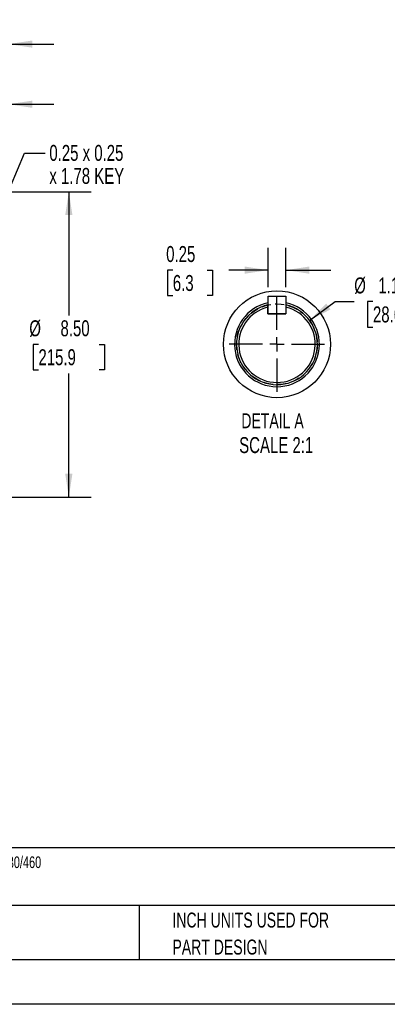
# Model space of a CAD drawing. Header units: inches. Extents: x 0 to 55, y 0 to 42.5.
# Tile 6 of 16: x 20.4 to 30.6, y 0 to 27.4. Entities that reach past the tile are written whole.
import ezdxf

# ---------------------------------------------------------------- set-up
doc = ezdxf.new("R2010")
doc.units = ezdxf.units.IN
doc.header["$LTSCALE"] = 5
doc.header["$MEASUREMENT"] = 0
doc.linetypes.add('CENTERX2', pattern=[0.8, 0.5, -0.1, 0.1, -0.1])
doc.linetypes.add('HIDDEN', pattern=[0.075, 0.05, -0.025])
for name, color, linetype in [('CENTER', 40, 'CENTERX2'), ('HIDDEN', 102, 'HIDDEN'), ('SLD-DEFPOINTS', 7, 'Continuous')]:
    doc.layers.add(name, color=color, linetype=linetype)
doc.layers.add('DIMENSIONS', color=140, linetype='Continuous', lineweight=25)
doc.layers.add('TEXT', color=140, linetype='Continuous', lineweight=25)
doc.styles.add('SLDTEXTSTYLE0', font='TXT', dxfattribs={"width": 0.7})
doc.dimstyles.new('SLDDIMSTYLE10', dxfattribs={"dimtxt": 0.444444, "dimasz": 0.65, "dimexe": 0, "dimexo": 0.0625, "dimgap": 0.111111, "dimtad": 0, "dimtih": 1, "dimtoh": 1, "dimlfac": 0.5, "dimrnd": 1e-09, "dimdsep": 46, "dimtxsty": 'SLDTEXTSTYLE0', "dimsah": 1, "dimcen": 0.09, "dimadec": 0, "dimazin": 2, "dimtfac": 1, "dimtmove": 0, "dimatfit": 0, "dimfxl": 0, "dimfrac": 2, "dimtolj": 1, "dimtzin": 12, "dimarcsym": 0})
doc.dimstyles.new('SLDDIMSTYLE2', dxfattribs={"dimtxt": 0.444444, "dimasz": 0.65, "dimexe": 0, "dimexo": 0.0625, "dimgap": 0.111111, "dimtad": 0, "dimtih": 1, "dimtoh": 1, "dimrnd": 1e-09, "dimzin": 4, "dimdsep": 46, "dimtxsty": 'SLDTEXTSTYLE0', "dimsah": 1, "dimcen": 0.09, "dimadec": 0, "dimazin": 1, "dimtfac": 1, "dimtofl": 0, "dimtmove": 0, "dimatfit": 3, "dimfxl": 0, "dimfrac": 2, "dimtolj": 1, "dimtzin": 12, "dimarcsym": 0})
doc.dimstyles.new('SLDDIMSTYLE5', dxfattribs={"dimtxt": 0.444444, "dimasz": 0.65, "dimexe": 0, "dimexo": 0.0625, "dimgap": 0.111111, "dimtad": 0, "dimtih": 1, "dimtoh": 1, "dimrnd": 1e-09, "dimzin": 12, "dimdsep": 46, "dimtxsty": 'SLDTEXTSTYLE0', "dimsah": 1, "dimcen": 0.09, "dimadec": 0, "dimazin": 3, "dimtfac": 1, "dimtmove": 0, "dimatfit": 0, "dimfxl": 0, "dimfrac": 2, "dimtolj": 1, "dimtzin": 12, "dimarcsym": 0})
doc.dimstyles.new('SLDDIMSTYLE8', dxfattribs={"dimtxt": 0.18, "dimasz": 0.65, "dimexe": 0, "dimexo": 0.0625, "dimgap": 0, "dimtad": 0, "dimtih": 1, "dimtoh": 1, "dimdec": 0, "dimrnd": 1e-09, "dimzin": 0, "dimdsep": 46, "dimtxsty": 'Standard', "dimsah": 1, "dimcen": 0.09, "dimadec": 0, "dimazin": 0, "dimtfac": 0.65, "dimtdec": 0, "dimtofl": 0, "dimtmove": 0, "dimatfit": 3, "dimfxl": 0, "dimfrac": 2, "dimtolj": 1, "dimtzin": 0, "dimarcsym": 0})
doc.dimstyles.new('SLDDIMSTYLE9', dxfattribs={"dimtxt": 0.444444, "dimasz": 0.65, "dimexe": 0, "dimexo": 0.0625, "dimgap": 0.111111, "dimtad": 0, "dimtih": 1, "dimtoh": 1, "dimdec": 3, "dimlfac": 0.5, "dimrnd": 1e-09, "dimzin": 12, "dimdsep": 46, "dimtxsty": 'SLDTEXTSTYLE0', "dimsah": 1, "dimcen": 0, "dimadec": 0, "dimazin": 3, "dimtfac": 1, "dimtdec": 3, "dimtofl": 0, "dimtmove": 0, "dimatfit": 3, "dimfxl": 0, "dimfrac": 2, "dimtolj": 1, "dimtzin": 12, "dimarcsym": 0})

# ---------------------------------------------------------------- blocks, each defined once
blk = doc.blocks.new('SW_NOTE_0')
at = {"layer": 'TEXT', "color": 0, "linetype": 'CENTERX2', "lineweight": 18, "char_height": 0.325, "attachment_point": 1, "style": 'SLDTEXTSTYLE0'}
for s, insert in [('U.S. MOTORS ACCU-TORQ HIGH EFFICIENCY AC INDUCTION MOTOR, HIGH-PERFORMANCE INVERTER DUTY, 3HP, 3-PHASE, 230/460', (0, 0.419)), ('VAC, 1800RPM, TENV, NEMA 182TC FRAME, ALUMINUM, C-FACE/RIGID BASE MOUNT, AVTRON HS35A ENCODER INCLUDED', (0, -0.226))]:
    blk.add_mtext(s, dxfattribs=dict(at, insert=insert))
blk = doc.blocks.new('SW_NOTE_0_3')
at = {"layer": 'TEXT', "color": 0, "linetype": 'CENTERX2', "lineweight": 18, "char_height": 0.41667, "attachment_point": 1, "style": 'SLDTEXTSTYLE0'}
for s, insert in [('PART DIMENSIONS MAY DIFFER SLIGHTLY', (0, 0.537)), ("DUE TO MANUFACTURER'S VARIANCES", (0, -0.215))]:
    blk.add_mtext(s, dxfattribs=dict(at, insert=insert))
blk = doc.blocks.new('SW_NOTE_0_6')
at = {"layer": 'TEXT', "color": 0, "linetype": 'CENTERX2', "lineweight": 18, "char_height": 0.41667, "attachment_point": 1, "style": 'SLDTEXTSTYLE0'}
for s, insert in [('INCH UNITS USED FOR', (0, 0.537)), ('PART DESIGN', (0, -0.215))]:
    blk.add_mtext(s, dxfattribs=dict(at, insert=insert))
blk = doc.blocks.new('_D_15')
at = {"layer": 'DIMENSIONS'}
for p, q in [((28.484, 19.039), (29.192, 19.56)), ((29.192, 19.56), (29.726, 19.56)), ((30.246, 19.56), (30.097, 19.56)), ((30.097, 19.56), (30.097, 18.853)), ((31.567, 19.56), (31.717, 19.56)), ((31.717, 19.56), (31.717, 18.853)), ((30.097, 18.853), (30.246, 18.853)), ((31.717, 18.853), (31.567, 18.853))]:
    blk.add_line(p, q, dxfattribs=at)
blk.add_solid([(28.484, 19.039), (29.067, 19.343), (28.948, 19.505)], dxfattribs=at)
at = {"layer": 'DIMENSIONS', "char_height": 0.4444, "attachment_point": 1, "style": 'SLDTEXTSTYLE0'}
for s, insert in [('%%c', (29.726, 20.233)), ('1.125', (30.397, 20.233)), ('28.6', (30.246, 19.426))]:
    blk.add_mtext(s, dxfattribs=dict(at, insert=insert))
blk = doc.blocks.new('_D_16')
at = {"layer": 'DIMENSIONS'}
for p, q in [((27.332, 19.964), (27.332, 21.061)), ((27.827, 19.964), (27.827, 21.061)), ((24.682, 20.435), (24.533, 20.435)), ((24.533, 20.435), (24.533, 19.728)), ((25.633, 20.435), (25.783, 20.435)), ((25.783, 20.435), (25.783, 19.728)), ((27.332, 20.436), (26.235, 20.436)), ((27.827, 20.436), (29.077, 20.436)), ((24.533, 19.728), (24.682, 19.728)), ((25.783, 19.728), (25.633, 19.728))]:
    blk.add_line(p, q, dxfattribs=at)
for points in [[(27.332, 20.436), (26.682, 20.536), (26.682, 20.336)], [(27.827, 20.436), (28.477, 20.336), (28.477, 20.536)]]:
    blk.add_solid(points, dxfattribs=at)
at = {"layer": 'DIMENSIONS', "char_height": 0.4444, "attachment_point": 1, "style": 'SLDTEXTSTYLE0'}
for s, insert in [('0.25', (24.497, 21.107)), ('6.3', (24.682, 20.301))]:
    blk.add_mtext(s, dxfattribs=dict(at, insert=insert))
blk = doc.blocks.new('SW_CENTERMARKSYMBOL_8')
at = {"layer": 'CENTER', "color": 0}
for p, q in [((0, 0.4), (0, 1.325)), ((-0.4, 0), (-1.325, 0)), ((0, 0), (-0.2, 0)), ((0, 0), (0, 0.2)), ((0, 0), (0, -0.2)), ((0, 0), (0.2, 0)), ((0.4, 0), (1.325, 0)), ((0, -0.4), (0, -1.325))]:
    blk.add_line(p, q, dxfattribs=at)
blk = doc.blocks.new('_D_26')
at = {"layer": 'DIMENSIONS'}
for p, q in [((17.485, 25.204), (17.485, 27.353)), ((20.121, 22.768), (20.121, 27.353)), ((17.485, 26.728), (16.235, 26.728)), ((18.142, 26.727), (17.993, 26.727)), ((17.993, 26.727), (17.993, 26.02)), ((19.463, 26.727), (19.613, 26.727)), ((19.613, 26.727), (19.613, 26.02)), ((20.121, 26.728), (21.371, 26.728)), ((17.993, 26.02), (18.142, 26.02)), ((19.613, 26.02), (19.463, 26.02)), ((17.485, 22.837), (17.485, 24.904)), ((20.121, 19.289), (20.121, 22.468))]:
    blk.add_line(p, q, dxfattribs=at)
for points in [[(17.485, 26.728), (16.835, 26.828), (16.835, 26.628)], [(20.121, 26.728), (20.771, 26.628), (20.771, 26.828)]]:
    blk.add_solid(points, dxfattribs=at)
at = {"layer": 'DIMENSIONS', "char_height": 0.4444, "attachment_point": 1, "style": 'SLDTEXTSTYLE0'}
for s, insert in [('2.64', (18.142, 27.4)), ('67.0', (18.142, 26.593))]:
    blk.add_mtext(s, dxfattribs=dict(at, insert=insert))
blk = doc.blocks.new('_D_27')
at = {"layer": 'DIMENSIONS'}
for p, q in [((18.341, 23.66), (18.341, 25.679)), ((20.121, 22.768), (20.121, 25.679)), ((18.341, 25.054), (17.091, 25.054)), ((18.57, 25.054), (18.421, 25.054)), ((18.421, 25.054), (18.421, 24.347)), ((19.891, 25.054), (20.041, 25.054)), ((20.041, 25.054), (20.041, 24.347)), ((20.121, 25.054), (21.371, 25.054)), ((18.421, 24.347), (18.57, 24.347)), ((20.041, 24.347), (19.891, 24.347)), ((18.341, 22.768), (18.341, 23.36)), ((18.341, 19.289), (18.341, 22.468)), ((20.121, 19.289), (20.121, 22.468))]:
    blk.add_line(p, q, dxfattribs=at)
for points in [[(18.341, 25.054), (17.691, 25.154), (17.691, 24.954)], [(20.121, 25.054), (20.771, 24.954), (20.771, 25.154)]]:
    blk.add_solid(points, dxfattribs=at)
at = {"layer": 'DIMENSIONS', "char_height": 0.4444, "attachment_point": 1, "style": 'SLDTEXTSTYLE0'}
for s, insert in [('1.78', (18.57, 25.726)), ('45.2', (18.57, 24.92))]:
    blk.add_mtext(s, dxfattribs=dict(at, insert=insert))
blk = doc.blocks.new('_D_30')
at = {"layer": 'DIMENSIONS'}
for p, q in [((17.704, 22.618), (22.415, 22.618)), ((21.79, 22.618), (21.79, 19.174)), ((20.945, 18.368), (20.795, 18.368)), ((20.795, 18.368), (20.795, 17.661)), ((22.636, 18.368), (22.785, 18.368)), ((22.785, 18.368), (22.785, 17.661)), ((20.795, 17.661), (20.945, 17.661)), ((21.79, 14.118), (21.79, 17.562)), ((22.785, 17.661), (22.636, 17.661)), ((17.704, 14.118), (22.415, 14.118))]:
    blk.add_line(p, q, dxfattribs=at)
for points in [[(21.79, 22.618), (21.69, 21.968), (21.89, 21.968)], [(21.79, 14.118), (21.89, 14.768), (21.69, 14.768)]]:
    blk.add_solid(points, dxfattribs=at)
at = {"layer": 'DIMENSIONS', "char_height": 0.4444, "attachment_point": 1, "style": 'SLDTEXTSTYLE0'}
for s, insert in [('%%c', (20.692, 19.04)), ('8.50', (21.558, 19.04)), ('215.9', (20.945, 18.234))]:
    blk.add_mtext(s, dxfattribs=dict(at, insert=insert))
blk = doc.blocks.new('SW_NOTE_0_8')
at = {"layer": 'TEXT', "color": 0, "linetype": 'CENTERX2', "lineweight": 18, "attachment_point": 1, "style": 'SLDTEXTSTYLE0'}
for s, insert, char_height in [('0.25 x 0.25', (0.12, 0.23), 0.44444), ('x 1.78 KEY', (0.12, -0.411), 0.4444)]:
    blk.add_mtext(s, dxfattribs=dict(at, insert=insert, char_height=char_height))

msp = doc.modelspace()

# ---------------------------------------------------------------- linework, layer by layer
for p, q in [((27.327399, 19.405673), (27.327399, 19.46936)), ((27.332439, 19.219489), (27.332439, 19.71445)), ((27.332439, 19.71445), (27.8274, 19.71445)), ((27.8274, 19.71445), (27.8274, 19.219489)), ((27.327399, 19.219489), (27.327399, 19.405673)), ((27.327399, 19.219489), (27.8274, 19.219489)), ((27.8274, 19.219489), (27.332439, 19.219489)), ((27.8274, 19.405673), (27.8274, 19.219489))]:
    msp.add_line(p, q)
at = {"color": 7, "linetype": 'Continuous'}
msp.add_line((55.000486, 0.000526), (0.000486, 0.000526), dxfattribs=at)
for centre, radius, start, end in [((27.577399, 18.37249), 1.18, 101.9813786, 269.9999885), ((27.577399, 18.372489), 1.125, 102.8395938, 77.1604062), ((27.577399, 18.372489), 1.18, 269.9999922, 77.7683526), ((27.577399, 18.372489), 1.063, 103.6024433, 76.3975567)]:
    msp.add_arc(centre, radius, start, end)
at = {"layer": 'HIDDEN'}
msp.add_circle((27.577399, 18.372489), 1.125, dxfattribs=at)
at = {"layer": 'SLD-DEFPOINTS'}
msp.add_circle((27.577399, 18.372449), 1.48724, dxfattribs=at)
at = {"layer": 'TEXT'}
for p, q in [((53.75, 4.355533), (1.25, 4.355533)), ((53.75, 2.75), (1.25, 2.75)), ((23.749307, 2.75), (23.749307, 1.25)), ((1.25, 1.25), (53.75, 1.25))]:
    msp.add_line(p, q, dxfattribs=at)

# ---------------------------------------------------------------- block references
at = {"layer": 'CENTER'}
msp.add_blockref('SW_CENTERMARKSYMBOL_8', (27.577399, 18.372489), dxfattribs=at)
at = {"layer": 'TEXT', "linetype": 'CENTERX2', "lineweight": 18}
for name, p in [('SW_NOTE_0_8', (21.128468, 23.692003)), ('SW_NOTE_0', (1.414566, 3.698853)), ('SW_NOTE_0_3', (10.850253, 2.093596)), ('SW_NOTE_0_6', (24.6712, 2.017024))]:
    msp.add_blockref(name, p, dxfattribs=at)

# ---------------------------------------------------------------- texts
at = {"layer": 'TEXT', "linetype": 'CENTERX2', "lineweight": 18, "attachment_point": 2, "style": 'SLDTEXTSTYLE0'}
for s, insert, char_height in [('DETAIL A', (27.454442, 16.451767), 0.4166667), ('SCALE 2:1', (27.55644, 15.788505), 0.4444444)]:
    msp.add_mtext(s, dxfattribs=dict(at, insert=insert, char_height=char_height))

# ---------------------------------------------------------------- dimensions: what is measured, and where the dimension line sits
at = {"layer": 'DIMENSIONS'}
for base, p1, p2, dimstyle, picture, middle in [((17.484837, 26.727981), (20.120917, 19.038953), (17.484837, 22.586972), 'SLDDIMSTYLE5', '_D_26', (18.802877, 26.727981)), ((18.340917, 25.054474), (20.120917, 19.038953), (18.340917, 19.038953), 'SLDDIMSTYLE5', '_D_27', (19.230917, 25.054474)), ((27.332439, 20.435925), (27.827399, 19.71445), (27.332439, 19.71445), 'SLDDIMSTYLE10', '_D_16', (25.157586, 20.435925))]:
    dim = msp.add_linear_dim(base=base, p1=p1, p2=p2, dimstyle=dimstyle, dxfattribs=at)
    dim.commit()
    dim.dimension.update_dxf_attribs({"geometry": picture, "text_midpoint": middle, "dimtype": 160})
dim = msp.add_linear_dim(base=(21.790161, 14.117972), p1=(17.453837, 22.617972), p2=(17.453837, 14.117972), angle=90, text='%%c <>', dimstyle='SLDDIMSTYLE2', dxfattribs=at)
dim.commit()
dim.dimension.update_dxf_attribs({"geometry": '_D_30', "text_midpoint": (21.790161, 18.367972), "dimtype": 160})
dim = msp.add_diameter_dim_2p(p1=(26.671068, 17.706015), p2=(28.483731, 19.038964), dimstyle='SLDDIMSTYLE9', dxfattribs=at)
dim.commit()
dim.dimension.update_dxf_attribs({"geometry": '_D_15', "text_midpoint": (30.906855, 19.560081), "dimtype": 163})

# ---------------------------------------------------------------- leaders
at = {"layer": 'TEXT', "linetype": 'CENTERX2', "lineweight": 18}
msp.add_leader([(18.632196, 19.075532), (20.556407, 23.692003), (21.128468, 23.692003)], dimstyle='SLDDIMSTYLE8', dxfattribs=at)

doc.saveas('drawing.dxf')
